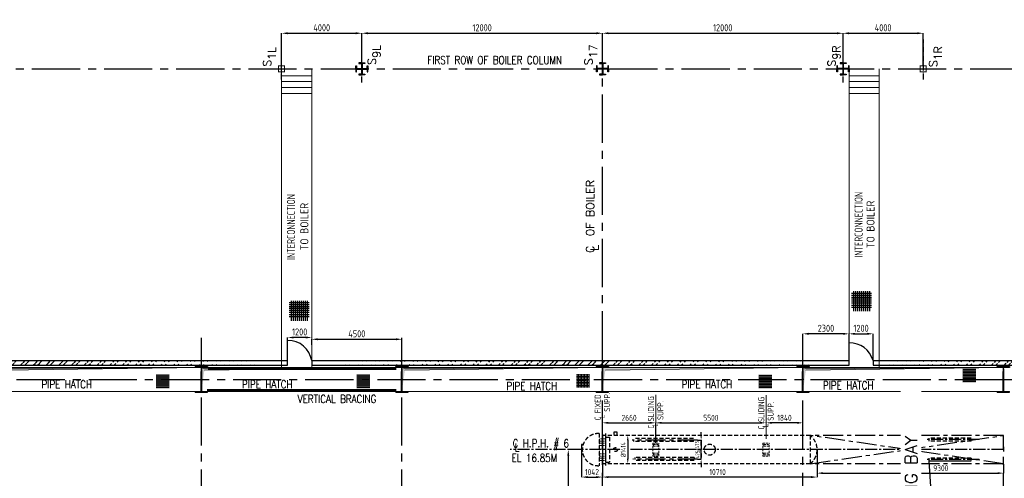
# Model space of a CAD drawing. Extents: x -287416 to 4934791, y -504132 to 1826789.
# Tile 59 of 256: x 2998 to 52108, y -89683 to -66803. Entities that reach past the tile are written whole.
import ezdxf
from ezdxf.enums import TextEntityAlignment as Align

# ---------------------------------------------------------------- set-up
doc = ezdxf.new("R2010")
doc.units = 0
doc.header["$LTSCALE"] = 800
doc.header["$MEASUREMENT"] = 0
doc.set_wipeout_variables(frame=1)
for name, pattern in [('CENTER', [2, 1.25, -0.25, 0.25, -0.25]), ('CENTER2', [1.125, 0.75, -0.125, 0.125, -0.125]), ('DASHDOT', [1, 0.5, -0.25, 0, -0.25]), ('HIDDEN', [0.375, 0.25, -0.125]), ('HIDDENS', [0.25, 0.125, -0.125])]:
    doc.linetypes.add(name, pattern=pattern)
doc.layers.get('0').update_dxf_attribs({"linetype": 'CONTINUOUS'})
doc.layers.get('DEFPOINTS').update_dxf_attribs({"linetype": 'CONTINUOUS'})
for name, color, linetype in [('CL', 2, 'CENTER2'), ('COL', 1, 'CENTER'), ('GRID', 8, 'CENTER'), ('GT_1', 7, 'CONTINUOUS'), ('HATCH', 9, 'CONTINUOUS'), ('LOGO', 7, 'CONTINUOUS'), ('M_TEXT', 3, 'CONTINUOUS'), ('MECH_EQ', 251, 'HIDDEN'), ('obk', 7, 'CONTINUOUS'), ('OBN', 1, 'CONTINUOUS'), ('REV3', 2, 'CONTINUOUS'), ('STR', 2, 'CONTINUOUS'), ('TXT', 4, 'CONTINUOUS'), ('WALL', 6, 'CONTINUOUS')]:
    doc.layers.add(name, color=color, linetype=linetype)
for name, color, linetype, lineweight in [('DIM', 4, 'CONTINUOUS', 15), ('PIPE OPENING HATCH', 7, 'CONTINUOUS', 13), ('T', 3, 'CONTINUOUS', 15), ('TEXT', 3, 'CONTINUOUS', 15)]:
    doc.layers.add(name, color=color, linetype=linetype, lineweight=lineweight)
doc.styles.add('c5', font='complex.shx', dxfattribs={"height": 5})
doc.styles.add('ROMANC', font='romanc')
doc.styles.add('ROMANS', font='ISO9.shx', dxfattribs={"width": 0.8})
doc.styles.add('ROMANT', font='romant')
doc.styles.add('S1', font='SIMPLEX.SHX', dxfattribs={"height": 200})
doc.styles.add('S3', font='ROMANS1.SHX', dxfattribs={"width": 0.8})
doc.styles.get("Standard").update_dxf_attribs({"font": 'ISO9'})
doc.styles.add('VER', font='ISO9.SHX')
doc.dimstyles.get("Standard").update_dxf_attribs({"dimtxt": 0.18, "dimasz": 0.18, "dimexe": 0.18, "dimexo": 0.0625, "dimgap": 0.09, "dimtad": 0, "dimtih": 1, "dimtoh": 1, "dimdec": 4, "dimzin": 0, "dimdsep": 46, "dimtxsty": 'Standard', "dimcen": 0.09, "dimadec": 0, "dimazin": 0, "dimtfac": 1, "dimtdec": 4, "dimtofl": 0, "dimtmove": 0, "dimatfit": 3, "dimfxl": 1, "dimtolj": 1, "dimtzin": 0, "dimarcsym": 0})
doc.dimstyles.new('STANDARD$0', dxfattribs={"dimtxt": 250, "dimasz": 200, "dimexe": 0, "dimexo": 0, "dimgap": 100, "dimtad": 1, "dimdec": 0, "dimzin": 0, "dimdsep": 46, "dimtxsty": 'S1', "dimcen": 0, "dimadec": 0, "dimazin": 0, "dimtfac": 1, "dimtdec": 0, "dimtmove": 2, "dimatfit": 3, "dimfxl": 1, "dimtolj": 1, "dimtzin": 0, "dimarcsym": 0})

# ---------------------------------------------------------------- blocks, each defined once
blk = doc.blocks.new('*D608')
at = {"layer": 'DEFPOINTS', "color": 0, "transparency": 16777216}
for p in [(30670, -88252), (30359, -93252), (30602, -93252)]:
    blk.add_point(p, dxfattribs=at)
at = {"layer": 'DIM', "color": 9, "lineweight": -2, "transparency": 16777216}
for p, q in [((30670, -88252), (30359, -88252)), ((30359, -88552), (30359, -92952)), ((30602, -93252), (30359, -93252))]:
    blk.add_line(p, q, dxfattribs=at)
at = {"layer": 'DIM', "color": 9, "transparency": 16777216}
for points in [[(30309, -88552), (30409, -88552), (30359, -88252)], [(30309, -92952), (30409, -92952), (30359, -93252)]]:
    blk.add_solid(points, dxfattribs=at)
at = {"layer": 'DIM', "transparency": 16777216, "insert": (30084, -90752), "char_height": 350, "attachment_point": 5, "rotation": 90, "style": 'ROMANS'}
blk.add_mtext('\\A1;5000', dxfattribs=at)
blk = doc.blocks.new('A$C14326149')
at = {"layer": 'COL'}
h = blk.add_hatch(dxfattribs=at)
h.set_pattern_fill('ANSI31', color=256, scale=100, style=0)
h.paths.add_polyline_path([(310, 640), (0, 640), (0, 600), (310, 600)])
h.paths.add_polyline_path([(0, 600), (0, 640), (-310, 640), (-310, 600)])
h.paths.add_polyline_path([(0, -640), (0, -600), (-310, -600), (-310, -640)])
h.paths.add_polyline_path([(0, -600), (0, -640), (310, -640), (310, -600)])
h.paths.add_polyline_path([(-16, 0), (0, 0), (0, 600), (-16, 600)])
h.paths.add_polyline_path([(0, 0), (16, 0), (16, 600), (0, 600)])
h.paths.add_polyline_path([(16, 0), (0, 0), (0, -600), (16, -600)])
h.paths.add_polyline_path([(-16, -600), (0, -600), (0, 0), (-16, 0)])
for p, q in [((310, 640), (-310, 640)), ((-310, 640), (-310, 600)), ((310, 600), (-310, 600)), ((-16, -600), (-16, 600)), ((16, -600), (16, 600)), ((310, 640), (310, 600)), ((-310, -600), (310, -600)), ((-310, -640), (-310, -600)), ((-310, -640), (310, -640)), ((310, -640), (310, -600))]:
    blk.add_line(p, q, dxfattribs=at)
at = {"layer": 'COL', "color": 2}
for p, q in [((0, -672), (0, 672)), ((44, 0), (-44, 0))]:
    blk.add_line(p, q, dxfattribs=at)
blk = doc.blocks.new('*D649')
at = {"layer": 'DEFPOINTS', "color": 0, "transparency": 16777216}
for p in [(22063, -82747), (17563, -83019), (22063, -83902)]:
    blk.add_point(p, dxfattribs=at)
at = {"layer": 'DIM', "color": 9, "lineweight": -2, "transparency": 16777216}
for p, q in [((17563, -83019), (17563, -82747)), ((17863, -82747), (21763, -82747)), ((22063, -83902), (22063, -82747))]:
    blk.add_line(p, q, dxfattribs=at)
at = {"layer": 'DIM', "color": 9, "transparency": 16777216}
for points in [[(17863, -82697), (17863, -82797), (17563, -82747)], [(21763, -82697), (21763, -82797), (22063, -82747)]]:
    blk.add_solid(points, dxfattribs=at)
at = {"layer": 'DIM', "transparency": 16777216, "insert": (19813, -82472), "char_height": 350, "attachment_point": 5, "style": 'ROMANS'}
blk.add_mtext('\\A1;4500', dxfattribs=at)
blk = doc.blocks.new('*D650')
at = {"layer": 'DEFPOINTS', "color": 0, "transparency": 16777216}
for p in [(42063, -82474), (44363, -83019), (42063, -83902)]:
    blk.add_point(p, dxfattribs=at)
at = {"layer": 'DIM', "color": 9, "lineweight": -2, "transparency": 16777216}
for p, q in [((42063, -83902), (42063, -82474)), ((44063, -82474), (42363, -82474)), ((44363, -83019), (44363, -82474))]:
    blk.add_line(p, q, dxfattribs=at)
at = {"layer": 'DIM', "color": 9, "transparency": 16777216}
for points in [[(42363, -82424), (42363, -82524), (42063, -82474)], [(44063, -82424), (44063, -82524), (44363, -82474)]]:
    blk.add_solid(points, dxfattribs=at)
at = {"layer": 'DIM', "transparency": 16777216, "insert": (43213, -82199), "char_height": 350, "attachment_point": 5, "style": 'ROMANS'}
blk.add_mtext('\\A1;2300', dxfattribs=at)
blk = doc.blocks.new('*D668')
at = {"layer": 'DEFPOINTS', "color": 0, "transparency": 16777216}
for p in [(16363, -82657), (17563, -82657), (16363, -83348)]:
    blk.add_point(p, dxfattribs=at)
at = {"layer": 'DIM', "color": 9, "lineweight": -2, "transparency": 16777216}
for p, q in [((16363, -83348), (16363, -82657)), ((17263, -82657), (16663, -82657))]:
    blk.add_line(p, q, dxfattribs=at)
at = {"layer": 'DIM', "color": 9, "transparency": 16777216}
for points in [[(16663, -82607), (16663, -82707), (16363, -82657)], [(17263, -82607), (17263, -82707), (17563, -82657)]]:
    blk.add_solid(points, dxfattribs=at)
at = {"layer": 'DIM', "transparency": 16777216, "insert": (16963, -82382), "char_height": 350, "attachment_point": 5, "style": 'ROMANS'}
blk.add_mtext('\\A1;1200', dxfattribs=at)
blk = doc.blocks.new('*D669')
at = {"layer": 'DEFPOINTS', "color": 0, "transparency": 16777216}
for p in [(44363, -82474), (45563, -82474), (45563, -83812)]:
    blk.add_point(p, dxfattribs=at)
at = {"layer": 'DIM', "color": 9, "lineweight": -2, "transparency": 16777216}
for p, q in [((44363, -82474), (44363, -82474)), ((44663, -82474), (45263, -82474)), ((45563, -83812), (45563, -82474))]:
    blk.add_line(p, q, dxfattribs=at)
at = {"layer": 'DIM', "color": 9, "transparency": 16777216}
for points in [[(44663, -82424), (44663, -82524), (44363, -82474)], [(45263, -82424), (45263, -82524), (45563, -82474)]]:
    blk.add_solid(points, dxfattribs=at)
at = {"layer": 'DIM', "transparency": 16777216, "insert": (44963, -82199), "char_height": 350, "attachment_point": 5, "style": 'ROMANS'}
blk.add_mtext('\\A1;1200', dxfattribs=at)
blk = doc.blocks.new('*D675')
at = {"layer": 'DEFPOINTS', "color": 0, "transparency": 16777216}
for p in [(42773, -88252), (52073, -88976), (52073, -89425)]:
    blk.add_point(p, dxfattribs=at)
at = {"layer": 'DIM', "color": 9, "lineweight": -2, "transparency": 16777216}
for p, q in [((42773, -88252), (42773, -89425)), ((52073, -88976), (52073, -89425)), ((43073, -89425), (51773, -89425))]:
    blk.add_line(p, q, dxfattribs=at)
at = {"layer": 'DIM', "color": 9, "transparency": 16777216}
for points in [[(43073, -89375), (43073, -89475), (42773, -89425)], [(51773, -89375), (51773, -89475), (52073, -89425)]]:
    blk.add_solid(points, dxfattribs=at)
at = {"layer": 'DIM', "transparency": 16777216, "insert": (48940, -89175), "char_height": 300, "attachment_point": 5, "style": 'ROMANS'}
blk.add_mtext('\\A1;9300', dxfattribs=at)
blk = doc.blocks.new('*D676')
at = {"layer": 'DEFPOINTS', "color": 0, "transparency": 16777216}
for p in [(32063, -87502), (31021, -88252), (32063, -89621)]:
    blk.add_point(p, dxfattribs=at)
at = {"layer": 'DIM', "color": 9, "lineweight": -2, "transparency": 16777216}
for p, q in [((32063, -87502), (32063, -89621)), ((31021, -88252), (31021, -89621)), ((31321, -89621), (31763, -89621))]:
    blk.add_line(p, q, dxfattribs=at)
at = {"layer": 'DIM', "color": 9, "transparency": 16777216}
for points in [[(31321, -89571), (31321, -89671), (31021, -89621)], [(31763, -89571), (31763, -89671), (32063, -89621)]]:
    blk.add_solid(points, dxfattribs=at)
at = {"layer": 'DIM', "transparency": 16777216, "insert": (31542, -89371), "char_height": 300, "attachment_point": 5, "style": 'ROMANS'}
blk.add_mtext('\\A1;1042', dxfattribs=at)
blk = doc.blocks.new('*D677')
at = {"layer": 'DEFPOINTS', "color": 0, "transparency": 16777216}
for p in [(36806, -87777), (36987, -88252), (37008, -88252)]:
    blk.add_point(p, dxfattribs=at)
at = {"layer": 'DIM', "color": 9, "lineweight": -2, "transparency": 16777216}
for p, q in [((36987, -87577), (36987, -87377)), ((36806, -87777), (36987, -87777)), ((36987, -87777), (36987, -88252)), ((37008, -88252), (36987, -88252)), ((36987, -88452), (36987, -88652))]:
    blk.add_line(p, q, dxfattribs=at)
at = {"layer": 'DIM', "color": 9, "transparency": 16777216}
for points in [[(36953, -87577), (37020, -87577), (36987, -87777)], [(36953, -88452), (37020, -88452), (36987, -88252)]]:
    blk.add_solid(points, dxfattribs=at)
at = {"layer": 'DIM', "transparency": 16777216, "insert": (36783, -88009), "char_height": 200, "attachment_point": 5, "rotation": 90, "style": 'ROMANS'}
blk.add_mtext('\\A1;475', dxfattribs=at)
blk = doc.blocks.new('*D678')
at = {"layer": 'DEFPOINTS', "color": 0, "transparency": 16777216}
for p in [(36811, -88252), (36987, -88252), (36811, -88727)]:
    blk.add_point(p, dxfattribs=at)
at = {"layer": 'DIM', "color": 9, "lineweight": -2, "transparency": 16777216}
for p, q in [((36987, -88052), (36987, -87852)), ((36811, -88252), (36987, -88252)), ((36987, -88727), (36987, -88252)), ((36811, -88727), (36987, -88727)), ((36987, -88927), (36987, -89127))]:
    blk.add_line(p, q, dxfattribs=at)
at = {"layer": 'DIM', "color": 9, "transparency": 16777216}
for points in [[(36953, -88052), (37020, -88052), (36987, -88252)], [(36953, -88927), (37020, -88927), (36987, -88727)]]:
    blk.add_solid(points, dxfattribs=at)
at = {"layer": 'DIM', "transparency": 16777216, "insert": (36806, -88494), "char_height": 200, "attachment_point": 5, "rotation": 90, "style": 'ROMANS'}
blk.add_mtext('\\A1;475', dxfattribs=at)
blk = doc.blocks.new('*D679')
at = {"layer": 'DEFPOINTS', "color": 0, "transparency": 16777216}
for p in [(33332, -87545), (33328, -88959), (33332, -88959)]:
    blk.add_point(p, dxfattribs=at)
at = {"layer": 'DIM', "color": 9, "lineweight": -2, "transparency": 16777216}
for p, q in [((33332, -87545), (33328, -87545)), ((33328, -87795), (33328, -88709)), ((33332, -88959), (33328, -88959))]:
    blk.add_line(p, q, dxfattribs=at)
at = {"layer": 'DIM', "color": 9, "transparency": 16777216}
for points in [[(33286, -87795), (33369, -87795), (33328, -87545)], [(33286, -88709), (33369, -88709), (33328, -88959)]]:
    blk.add_solid(points, dxfattribs=at)
at = {"layer": 'DIM', "transparency": 16777216, "insert": (33103, -88252), "char_height": 250, "attachment_point": 5, "rotation": 90, "style": 'ROMANS'}
blk.add_mtext('\\A1;%%C1414', dxfattribs=at)
blk = doc.blocks.new('*D700')
at = {"layer": 'DEFPOINTS', "color": 0, "transparency": 16777216}
for p in [(40223, -86915), (40223, -86915), (42063, -87038)]:
    blk.add_point(p, dxfattribs=at)
at = {"layer": 'DIM', "color": 9, "lineweight": -2, "transparency": 16777216}
for p, q in [((41763, -86915), (40523, -86915)), ((42063, -87038), (42063, -86915))]:
    blk.add_line(p, q, dxfattribs=at)
at = {"layer": 'DIM', "color": 9, "transparency": 16777216}
for points in [[(40523, -86865), (40523, -86965), (40223, -86915)], [(41763, -86865), (41763, -86965), (42063, -86915)]]:
    blk.add_solid(points, dxfattribs=at)
at = {"layer": 'DIM', "transparency": 16777216, "insert": (41143, -86665), "char_height": 300, "attachment_point": 5, "style": 'ROMANS'}
blk.add_mtext('\\A1;1840', dxfattribs=at)
blk = doc.blocks.new('*D701')
at = {"layer": 'DEFPOINTS', "color": 0, "transparency": 16777216}
for p in [(34723, -86915), (32063, -87715), (34723, -87928)]:
    blk.add_point(p, dxfattribs=at)
at = {"layer": 'DIM', "color": 9, "lineweight": -2, "transparency": 16777216}
for p, q in [((32063, -87715), (32063, -86915)), ((32363, -86915), (34423, -86915)), ((34723, -87928), (34723, -86915))]:
    blk.add_line(p, q, dxfattribs=at)
at = {"layer": 'DIM', "color": 9, "transparency": 16777216}
for points in [[(32363, -86865), (32363, -86965), (32063, -86915)], [(34423, -86865), (34423, -86965), (34723, -86915)]]:
    blk.add_solid(points, dxfattribs=at)
at = {"layer": 'DIM', "transparency": 16777216, "insert": (33393, -86665), "char_height": 300, "attachment_point": 5, "style": 'ROMANS'}
blk.add_mtext('\\A1;2660', dxfattribs=at)
blk = doc.blocks.new('*D702')
at = {"layer": 'DEFPOINTS', "color": 0, "transparency": 16777216}
for p in [(40223, -86915), (40223, -86915), (34723, -87928)]:
    blk.add_point(p, dxfattribs=at)
at = {"layer": 'DIM', "color": 9, "lineweight": -2, "transparency": 16777216}
for p, q in [((34723, -87928), (34723, -86915)), ((35023, -86915), (39923, -86915))]:
    blk.add_line(p, q, dxfattribs=at)
at = {"layer": 'DIM', "color": 9, "transparency": 16777216}
for points in [[(35023, -86865), (35023, -86965), (34723, -86915)], [(39923, -86865), (39923, -86965), (40223, -86915)]]:
    blk.add_solid(points, dxfattribs=at)
at = {"layer": 'DIM', "transparency": 16777216, "insert": (37473, -86665), "char_height": 300, "attachment_point": 5, "style": 'ROMANS'}
blk.add_mtext('\\A1;5500', dxfattribs=at)
blk = doc.blocks.new('*D705')
at = {"layer": 'DEFPOINTS', "color": 0, "transparency": 16777216}
for p in [(42773, -88265), (32063, -88984), (32063, -89621)]:
    blk.add_point(p, dxfattribs=at)
at = {"layer": 'DIM', "color": 9, "lineweight": -2, "transparency": 16777216}
for p, q in [((42773, -88265), (42773, -89621)), ((32063, -88984), (32063, -89621)), ((42473, -89621), (32363, -89621))]:
    blk.add_line(p, q, dxfattribs=at)
at = {"layer": 'DIM', "color": 9, "transparency": 16777216}
for points in [[(32363, -89571), (32363, -89671), (32063, -89621)], [(42473, -89571), (42473, -89671), (42773, -89621)]]:
    blk.add_solid(points, dxfattribs=at)
at = {"layer": 'DIM', "transparency": 16777216, "insert": (37808, -89371), "char_height": 300, "attachment_point": 5, "style": 'ROMANS'}
blk.add_mtext('\\A1;10710', dxfattribs=at)
blk = doc.blocks.new('COL2')
at = {"layer": 'obk'}
for points in [[(-15, 15), (-270, 15), (-270, 150), (-300, 150), (-300, 0)], [(-15, -15), (-270, -15), (-270, -150), (-300, -150), (-300, 0)], [(-15, 15), (-15, 270), (-150, 270), (-150, 300), (0, 300)], [(15, 15), (15, 270), (150, 270), (150, 300), (0, 300)], [(300, 0), (300, 150), (270, 150), (270, 15), (15, 15)], [(300, 0), (300, -150), (270, -150), (270, -15), (15, -15)], [(0, -300), (-150, -300), (-150, -270), (-15, -270), (-15, -15)], [(0, -300), (150, -300), (150, -270), (15, -270), (15, -15)]]:
    blk.add_lwpolyline(points, dxfattribs=at)
blk = doc.blocks.new('X')
at = {"layer": 'OBN'}
blk.add_blockref('COL2', (0, 0), dxfattribs=at)
blk = doc.blocks.new('A$C73552E55')
at = {"layer": 'DIM'}
h = blk.add_hatch(dxfattribs=at)
h.set_pattern_fill('ANSI37', color=256, scale=600, angle=45, style=0)
h.set_pattern_definition([(90, (29436.75, -48033.37), (-75, 1e-14), []), (180, (29436.75, -48033.37), (-1e-14, -75), [])])
h.paths.add_polyline_path([(60619, 526), (59971, 526), (59971, -140), (60619, -140)])
h = blk.add_hatch(dxfattribs=at)
h.set_pattern_fill('ANSI37', color=256, scale=600, angle=45, style=0)
h.set_pattern_definition([(90, (-10791.894, -48319.29), (-75, 1e-14), []), (180, (-10791.894, -48319.29), (-1e-14, -75), [])])
h.paths.add_polyline_path([(20391, 241), (19742, 241), (19742, -426), (20391, -426)])
h = blk.add_hatch(dxfattribs=at)
h.set_pattern_fill('ANSI37', color=256, scale=600, angle=45, style=0)
h.set_pattern_definition([(90, (-791.894, -48319.29), (-75, 1e-14), []), (180, (-791.894, -48319.29), (-1e-14, -75), [])])
h.paths.add_polyline_path([(30391, 241), (29742, 241), (29742, -426), (30391, -426)])
h = blk.add_hatch(dxfattribs=at)
h.set_pattern_fill('ANSI37', color=256, scale=600, angle=45, style=0)
h.set_pattern_definition([(90, (10174.726, -48297.984), (-75, 1e-14), []), (180, (10174.726, -48297.984), (-1e-14, -75), [])])
h.paths.add_polyline_path([(41357, 262), (40709, 262), (40709, -405), (41357, -405)])
h = blk.add_hatch(dxfattribs=at)
h.set_pattern_fill('ANSI37', color=256, scale=600, angle=45, style=0)
h.set_pattern_definition([(90, (19259.7, -48335.04), (-75, 1e-14), []), (180, (19259.7, -48335.04), (-1e-14, -75), [])])
h.paths.add_polyline_path([(50442, 225), (49794, 225), (49794, -442), (50442, -442)])
at = {"layer": 'PIPE OPENING HATCH', "lineweight": -2}
for points in [[(12072, 530), (12000, -600), (12000, 598), (22000, 598)], [(22072, 530), (22000, -600), (22000, 598), (32000, 598)], [(32072, 530), (32000, -600), (32000, 598), (42000, 598)], [(52072, 530), (52000, -600), (52000, 598), (62000, 598)]]:
    blk.add_hatch(color=1, dxfattribs=at).paths.add_polyline_path(points)
at = {"layer": 'PIPE OPENING HATCH'}
h = blk.add_hatch(color=1, dxfattribs=at)
h.paths.add_polyline_path([(12084, 0), (12016, 0), (12016, -485)])
h.paths.add_polyline_path([(22000, 600), (12016, 600), (12016, 0), (12044, 0), (12084, 0), (12147, 458)])
h = blk.add_hatch(color=1, dxfattribs=at)
h.paths.add_polyline_path([(22084, 0), (22016, 0), (22016, -485)])
h.paths.add_polyline_path([(32000, 600), (22016, 600), (22016, 0), (22044, 0), (22084, 0), (22147, 458)])
h = blk.add_hatch(color=1, dxfattribs=at)
h.paths.add_polyline_path([(32084, 0), (32016, 0), (32016, -485)])
h.paths.add_polyline_path([(42000, 600), (32016, 600), (32016, 0), (32044, 0), (32084, 0), (32147, 458)])
h = blk.add_hatch(color=1, dxfattribs=at)
h.paths.add_polyline_path([(42084, 0), (42016, 0), (42016, -485)])
h.paths.add_polyline_path([(52000, 600), (42016, 600), (42016, 0), (42044, 0), (42084, 0), (42147, 458)])
h = blk.add_hatch(color=1, dxfattribs=at)
h.paths.add_polyline_path([(52084, 0), (52016, 0), (52016, -485)])
h.paths.add_polyline_path([(62000, 600), (52016, 600), (52016, 0), (52044, 0), (52084, 0), (52147, 458)])
at = {"layer": 'PIPE OPENING HATCH', "color": 1, "lineweight": -2}
for p, q in [((22000, 598), (12072, 530)), ((22000, 600), (32000, 600)), ((32000, 598), (22072, 530)), ((42000, 598), (32072, 530)), ((52000, 600), (62000, 600)), ((62000, 598), (52072, 530))]:
    blk.add_line(p, q, dxfattribs=at)
at = {"layer": 'PIPE OPENING HATCH', "color": 1}
for p, q in [((12147, 458), (22000, 600)), ((22147, 458), (32000, 600)), ((32147, 458), (42000, 600)), ((42147, 458), (52000, 600)), ((52147, 458), (62000, 600))]:
    blk.add_line(p, q, dxfattribs=at)
for points in [[(12000, 600), (22000, 600), (22000, -600), (12000, -600)], [(22000, 600), (32000, 600), (32000, -600), (22000, -600)], [(32000, 600), (42000, 600), (42000, -600), (32000, -600)], [(42000, 600), (52000, 600), (52000, -600), (42000, -600)], [(52000, 600), (62000, 600), (62000, -600), (52000, -600)]]:
    blk.add_lwpolyline(points, close=True, dxfattribs=at)
at = {"layer": 'T', "style": 'S3', "width": 0.8}
for p in [(14019, -441), (24019, -441), (37216, -528), (45948, -441), (52997, -492)]:
    blk.add_text('PIPE HATCH', height=400, dxfattribs=at).set_placement(p)
blk = doc.blocks.new('*D655')
at = {"layer": 'DEFPOINTS', "color": 0, "transparency": 16777216}
for p in [(20063, -67480), (20063, -68952), (16063, -69252)]:
    blk.add_point(p, dxfattribs=at)
at = {"layer": 'DIM', "color": 9, "lineweight": -2, "transparency": 16777216}
for p, q in [((16063, -69252), (16063, -67480)), ((16363, -67480), (19763, -67480)), ((20063, -68952), (20063, -67480))]:
    blk.add_line(p, q, dxfattribs=at)
at = {"layer": 'DIM', "color": 9, "transparency": 16777216}
for points in [[(16363, -67430), (16363, -67530), (16063, -67480)], [(19763, -67430), (19763, -67530), (20063, -67480)]]:
    blk.add_solid(points, dxfattribs=at)
at = {"layer": 'DIM', "transparency": 16777216, "insert": (18063, -67205), "char_height": 350, "attachment_point": 5, "style": 'ROMANS'}
blk.add_mtext('\\A1;4000', dxfattribs=at)
blk = doc.blocks.new('*D656')
at = {"layer": 'DEFPOINTS', "color": 0, "transparency": 16777216}
for p in [(32063, -67480), (20063, -68247), (32063, -68569)]:
    blk.add_point(p, dxfattribs=at)
at = {"layer": 'DIM', "color": 9, "lineweight": -2, "transparency": 16777216}
for p, q in [((20063, -68247), (20063, -67480)), ((20363, -67480), (31763, -67480)), ((32063, -68569), (32063, -67480))]:
    blk.add_line(p, q, dxfattribs=at)
at = {"layer": 'DIM', "color": 9, "transparency": 16777216}
for points in [[(20363, -67430), (20363, -67530), (20063, -67480)], [(31763, -67430), (31763, -67530), (32063, -67480)]]:
    blk.add_solid(points, dxfattribs=at)
at = {"layer": 'DIM', "transparency": 16777216, "insert": (26063, -67205), "char_height": 350, "attachment_point": 5, "style": 'ROMANS'}
blk.add_mtext('\\A1;12000', dxfattribs=at)
blk = doc.blocks.new('*D657')
at = {"layer": 'DEFPOINTS', "color": 0, "transparency": 16777216}
for p in [(44063, -67480), (32063, -68569), (44063, -68952)]:
    blk.add_point(p, dxfattribs=at)
at = {"layer": 'DIM', "color": 9, "lineweight": -2, "transparency": 16777216}
for p, q in [((32063, -68569), (32063, -67480)), ((32363, -67480), (43763, -67480)), ((44063, -68952), (44063, -67480))]:
    blk.add_line(p, q, dxfattribs=at)
at = {"layer": 'DIM', "color": 9, "transparency": 16777216}
for points in [[(32363, -67430), (32363, -67530), (32063, -67480)], [(43763, -67430), (43763, -67530), (44063, -67480)]]:
    blk.add_solid(points, dxfattribs=at)
at = {"layer": 'DIM', "transparency": 16777216, "insert": (38063, -67205), "char_height": 350, "attachment_point": 5, "style": 'ROMANS'}
blk.add_mtext('\\A1;12000', dxfattribs=at)
blk = doc.blocks.new('*D658')
at = {"layer": 'DEFPOINTS', "color": 0, "transparency": 16777216}
for p in [(48063, -67480), (44063, -68952), (48063, -69102)]:
    blk.add_point(p, dxfattribs=at)
at = {"layer": 'DIM', "color": 9, "lineweight": -2, "transparency": 16777216}
for p, q in [((44063, -68952), (44063, -67480)), ((44363, -67480), (47763, -67480)), ((48063, -69102), (48063, -67480))]:
    blk.add_line(p, q, dxfattribs=at)
at = {"layer": 'DIM', "color": 9, "transparency": 16777216}
for points in [[(44363, -67430), (44363, -67530), (44063, -67480)], [(47763, -67430), (47763, -67530), (48063, -67480)]]:
    blk.add_solid(points, dxfattribs=at)
at = {"layer": 'DIM', "transparency": 16777216, "insert": (46063, -67205), "char_height": 350, "attachment_point": 5, "style": 'ROMANS'}
blk.add_mtext('\\A1;4000', dxfattribs=at)

msp = doc.modelspace()

# ---------------------------------------------------------------- hatches: boundary and pattern name
at = {"layer": 'HATCH'}
h = msp.add_hatch(dxfattribs=at)
h.set_pattern_fill('ANSI32', color=256, scale=1200, style=0)
h.set_pattern_definition([(45, (22518.27, -165113.68), (-318.198, 318.198), []), (45, (22730.4, -165113.68), (-318.198, 318.198), [])])
edge = h.paths.add_edge_path()
edge.add_line((16363.1, -83812), (-7426.9, -83812))
edge.add_line((16363.1, -84042.1), (-7656.9, -84042))
h = msp.add_hatch(dxfattribs=at)
h.set_pattern_fill('ANSI32', color=256, scale=1200, style=0)
h.set_pattern_definition([(45, (52718.27, -165113.68), (-318.198, 318.198), []), (45, (52930.4, -165113.68), (-318.198, 318.198), [])])
edge = h.paths.add_edge_path()
edge.add_line((44363.1, -83812), (17563.1, -83812))
edge.add_line((44363.1, -84042), (17563.1, -84042))
h = msp.add_hatch(dxfattribs=at)
h.set_pattern_fill('ANSI32', color=256, scale=1200, style=0)
h.set_pattern_definition([(45, (67772.36, -165110.2), (-318.198, 318.198), []), (45, (67984.5, -165110.2), (-318.198, 318.198), [])])
edge = h.paths.add_edge_path()
edge.add_line((61387.6, -83812), (45563.1, -83812))
edge.add_line((61617.2, -84038.6), (45563.1, -84042))

# ---------------------------------------------------------------- linework, layer by layer
msp.add_lwpolyline([(16363, -84042), (16363.1, -84042)])
at = {"layer": 'CL'}
for p, q in [((50859.2, -87752), (48198.1, -87752)), ((32923.1, -88252), (27466.6, -88252)), ((52063.1, -88252), (33366.6, -88252)), ((50859.2, -88752), (48198.1, -88752))]:
    msp.add_line(p, q, dxfattribs=at)
at = {"layer": 'COL', "color": 7, "const_width": 50}
for points in [[(15913.1, -69402), (15913.1, -69102), (16213.1, -69102), (16213.1, -69402), (15888.5, -69402)], [(48213.1, -69402), (48213.1, -69102), (47913.1, -69102), (47913.1, -69402), (48237.6, -69402)]]:
    msp.add_lwpolyline(points, dxfattribs=at)
at = {"layer": 'DIM'}
for p, q in [((16063.1, -69252), (16063.1, -84252)), ((17563.1, -69605.4), (16063.1, -69605.4)), ((17563.1, -69252), (17563.1, -84252)), ((44363.1, -69252), (44363.1, -84022)), ((44363.1, -69605.4), (45863.1, -69605.4)), ((45863.1, -69252), (45863.1, -84132)), ((17563.1, -69892.3), (16063.1, -69892.3)), ((17563.1, -70192.3), (16063.1, -70192.3)), ((44363.1, -69892.3), (45863.1, -69892.3)), ((44363.1, -70192.3), (45863.1, -70192.3)), ((17563.1, -70492.3), (16063.1, -70492.3)), ((44363.1, -70492.3), (45863.1, -70492.3)), ((34723.1, -87715), (34723.1, -85521.3)), ((40223.1, -87715), (40223.1, -85531.1))]:
    msp.add_line(p, q, dxfattribs=at)
at = {"layer": 'DIM', "color": 8, "linetype": 'HIDDEN', "ltscale": 0.5}
for p, q in [((32216.6, -87715), (31909.5, -87715)), ((31909.5, -87715), (31909.5, -88788.9)), ((31909.5, -87822.7), (32216.6, -87822.7)), ((32216.6, -88788.9), (32216.6, -87715)), ((31909.5, -87930.4), (32216.6, -87930.4)), ((31909.5, -88038.1), (32216.6, -88038.1)), ((34569.5, -87928.3), (34569.5, -88575.7)), ((34569.5, -87928.3), (34876.6, -87928.3)), ((34607.9, -87996.1), (34838.2, -87996.1)), ((34607.9, -88076.9), (34607.9, -87996.1)), ((34607.9, -88076.9), (34838.2, -88076.9)), ((34838.2, -88076.9), (34838.2, -87996.1)), ((34876.6, -88575.7), (34876.6, -87928.3)), ((40069.5, -87928.3), (40069.5, -88575.7)), ((40069.5, -87928.3), (40376.6, -87928.3)), ((40107.9, -87996.1), (40338.2, -87996.1)), ((40107.9, -88076.9), (40107.9, -87996.1)), ((40107.9, -88076.9), (40338.2, -88076.9)), ((40376.6, -88575.7), (40376.6, -87928.3)), ((31909.5, -88465.9), (32216.6, -88465.9)), ((31909.5, -88573.5), (32216.6, -88573.5)), ((31909.5, -88681.2), (32216.6, -88681.2)), ((31909.5, -88788.9), (32216.6, -88788.9)), ((34569.5, -88575.7), (34876.6, -88575.7)), ((34607.9, -88427.1), (34838.2, -88427.1)), ((34607.9, -88427.1), (34607.9, -88507.8)), ((34607.9, -88507.8), (34838.2, -88507.8)), ((34838.2, -88427.1), (34838.2, -88507.8)), ((40069.5, -88575.7), (40376.6, -88575.7)), ((40107.9, -88427.1), (40338.2, -88427.1)), ((40107.9, -88427.1), (40107.9, -88507.8)), ((40107.9, -88507.8), (40338.2, -88507.8))]:
    msp.add_line(p, q, dxfattribs=at)
at = {"layer": 'GRID', "linetype": 'CENTER2', "ltscale": 0.5}
for p, q in [((16063.1, -69789.3), (16063.1, -67789.3)), ((20063.1, -69939.3), (20063.1, -67939.3)), ((44063.1, -69939.3), (44063.1, -67939.3)), ((48075.3, -69789.3), (48075.3, -67789.3))]:
    msp.add_line(p, q, dxfattribs=at)
at = {"layer": 'GRID', "linetype": 'CENTER2', "ltscale": 4}
for p, q in [((32063.1, -83741.7), (32063.1, -68569.3)), ((10.3, -69252), (61560.3, -69252)), ((12063.1, -127645.9), (12063.1, -82667.4)), ((22063.1, -127645.9), (22063.1, -82667.4)), ((32063.1, -127806.5), (32063.1, -82667.4)), ((42063.1, -127806.3), (42063.1, -83902)), ((-15158.9, -84752), (85527.2, -84752)), ((50794.9, -84752), (85506.3, -84752)), ((50794.9, -84752), (85506.3, -84752)), ((52063.1, -127806.3), (52073.1, -87545))]:
    msp.add_line(p, q, dxfattribs=at)
at = {"layer": 'GRID'}
for p, q in [((36806.3, -87777), (33540.4, -87777)), ((42426.4, -88959), (52073.1, -87545)), ((52073.1, -88959), (42426.4, -87545)), ((52073.1, -87545), (42426.4, -87545)), ((36810.9, -88727), (33575.9, -88727)), ((52073.1, -88959), (42426.4, -88959))]:
    msp.add_line(p, q, dxfattribs=at)
at = {"layer": 'GT_1', "flags": 128}
for points in [[(44487.7, -80440.4), (45487.7, -80440.4)], [(44487.7, -80540.4), (45487.7, -80540.4)], [(44587.7, -80340.4), (44587.7, -81340.4)], [(44687.7, -80340.4), (44687.7, -81340.4)], [(44787.7, -80340.4), (44787.7, -81340.4)], [(44787.7, -80340.4), (44787.7, -81340.4)], [(44887.7, -80340.4), (44887.7, -81340.4)], [(44987.7, -80340.4), (44987.7, -81340.4)], [(44987.7, -80340.4), (44987.7, -81340.4)], [(45087.7, -80340.4), (45087.7, -81340.4)], [(45087.7, -80340.4), (45087.7, -81340.4)], [(45187.7, -80340.4), (45187.7, -81340.4)], [(45287.7, -80340.4), (45287.7, -81340.4)], [(45387.7, -80340.4), (45387.7, -81340.4)], [(17438.5, -80925.7), (16438.5, -80925.7)], [(17438.5, -81025.7), (16438.5, -81025.7)], [(16538.5, -80825.7), (16538.5, -81825.7)], [(16638.5, -80825.7), (16638.5, -81825.7)], [(16738.5, -80825.7), (16738.5, -81825.7)], [(16838.5, -80825.7), (16838.5, -81825.7)], [(16838.5, -80825.7), (16838.5, -81825.7)], [(16938.5, -80825.7), (16938.5, -81825.7)], [(16938.5, -80825.7), (16938.5, -81825.7)], [(17038.5, -80825.7), (17038.5, -81825.7)], [(17138.5, -80825.7), (17138.5, -81825.7)], [(17138.5, -80825.7), (17138.5, -81825.7)], [(17238.5, -80825.7), (17238.5, -81825.7)], [(17338.5, -80825.7), (17338.5, -81825.7)], [(44487.7, -80640.4), (45487.7, -80640.4)], [(44487.7, -80726.8), (45487.7, -80726.8)], [(44487.7, -80833.6), (45487.7, -80833.6)], [(44487.7, -80933.6), (45487.7, -80933.6)], [(17438.5, -81125.7), (16438.5, -81125.7)], [(17438.5, -81212.1), (16438.5, -81212.1)], [(17438.5, -81318.9), (16438.5, -81318.9)], [(17438.5, -81418.9), (16438.5, -81418.9)], [(44487.7, -81040.4), (45487.7, -81040.4)], [(44487.7, -81140.4), (45487.7, -81140.4)], [(17438.5, -81525.7), (16438.5, -81525.7)], [(17438.5, -81625.7), (16438.5, -81625.7)]]:
    msp.add_lwpolyline(points, dxfattribs=at)
at = {"layer": 'MECH_EQ'}
for p, q in [((31903.1, -87452.5), (31903.1, -89052.5)), ((42426.4, -87545), (31903.1, -87545)), ((32223.1, -87452), (32223.1, -89052)), ((32223.1, -87633.7), (32223.1, -88870.2)), ((32223.1, -87633.7), (32423.1, -87633.7)), ((32423.1, -87633.7), (32423.1, -88870.2)), ((42426.4, -87545), (42426.4, -88959)), ((31020.9, -88002), (31020.9, -88502)), ((31096.9, -88002), (31020.9, -88002)), ((31096.9, -88502), (31020.9, -88502)), ((32223.1, -88870.2), (32423.1, -88870.2)), ((42426.4, -88959), (31903.1, -88959))]:
    msp.add_line(p, q, dxfattribs=at)
at = {"layer": 'MECH_EQ', "linetype": 'HIDDEN'}
for p, q in [((36609.1, -87702), (33637.1, -87702)), ((36609.1, -87852), (33637.1, -87852)), ((50447.9, -87677), (48347, -87677)), ((50447.9, -87827), (48347, -87827)), ((36644.6, -88652), (33672.6, -88652)), ((36644.6, -88802), (33672.6, -88802)), ((50447.9, -88677), (48347, -88677)), ((50447.9, -88827), (48347, -88827)), ((50248.1, -88827), (48347, -88827))]:
    msp.add_line(p, q, dxfattribs=at)
at = {"layer": 'MECH_EQ', "linetype": 'HIDDENS'}
for p, q in [((33637.1, -87852), (33637.1, -87702)), ((36609.1, -87852), (36609.1, -87702)), ((48347, -87725.7), (48319, -87725.7)), ((48319, -87725.7), (48374.9, -87778.3)), ((48347, -87677), (48347, -87725.7)), ((48347, -87778.3), (48347, -87827)), ((48374.9, -87778.3), (48347, -87778.3)), ((50447.9, -87827), (50447.9, -87677)), ((33672.6, -88652), (33672.6, -88802)), ((36644.6, -88652), (36644.6, -88802)), ((48347, -88725.7), (48319, -88725.7)), ((48319, -88725.7), (48374.9, -88778.3)), ((48347, -88677), (48347, -88725.7)), ((48347, -88778.3), (48347, -88827)), ((48374.9, -88778.3), (48347, -88778.3)), ((50447.9, -88677), (50447.9, -88827))]:
    msp.add_line(p, q, dxfattribs=at)
at = {"layer": 'MECH_EQ'}
msp.add_lwpolyline([(32652.1, -87502), (32652.1, -87357.6), (32774.1, -87357.6), (32774.1, -87502)], dxfattribs=at)
msp.add_circle((32713.1, -88252), 100, dxfattribs=at)
at = {"layer": 'MECH_EQ', "linetype": 'HIDDEN'}
msp.add_circle((37413.1, -88252), 275, dxfattribs=at)
at = {"layer": 'MECH_EQ'}
for centre, radius, start, end in [((31858.4, -88252), 801.5, 86.52859, 273.47141), ((41879.3, -88252), 893.9, 307.73215, 52.26785)]:
    msp.add_arc(centre, radius, start, end, dxfattribs=at)
at = {"layer": 'REV3', "linetype": 'Continuous'}
msp.add_line((52063.1, -88112), (52063.1, -88342), dxfattribs=at)
at = {"layer": 'STR', "color": 7, "linetype": 'DASHDOT', "const_width": 100}
for points in [[(12391.5, -84222), (21788.1, -84222)], [(12338.1, -85282), (21788.1, -85282)]]:
    msp.add_lwpolyline(points, dxfattribs=at)
at = {"layer": 'WALL'}
for p, q in [((16363.1, -84042), (16363.1, -82809.2)), ((44363.1, -84042), (44363.1, -82929.2)), ((-10566.9, -83812), (16363.1, -83812)), ((17563.1, -83812), (44363.1, -83812)), ((17563.1, -83812), (17563.1, -84042)), ((45563.1, -83812), (61387.6, -83812)), ((45563.1, -83812), (45563.1, -84042)), ((-10336.9, -84042), (16363.1, -84042)), ((17563.1, -84042), (44363.1, -84042)), ((45563.1, -84042), (61617.2, -84042))]:
    msp.add_line(p, q, dxfattribs=at)
for centre, radius, start, end in [((16391.4, -83994.7), 1185.8, 8.86235, 91.37012), ((44394.2, -84143.8), 1215, 15.85083, 91.46938)]:
    msp.add_arc(centre, radius, start, end, dxfattribs=at)

# ---------------------------------------------------------------- block references
at = {"layer": 'COL', "color": 7, "xscale": -1, "rotation": 270}
msp.add_blockref('X', (20063.1, -69252), dxfattribs=at)
at = {"layer": 'COL', "color": 7, "rotation": 90}
for p in [(32063.1, -69252), (44063.1, -69252)]:
    msp.add_blockref('X', p, dxfattribs=at)
at = {"layer": 'DIM'}
for name, p in [('A$C73552E55', (-9936.9, -84752)), ('A$C14326149', (12063.1, -84752)), ('A$C14326149', (22063.1, -84752)), ('A$C14326149', (32063.1, -84752)), ('A$C14326149', (42063.1, -84752)), ('A$C14326149', (52063.1, -84752))]:
    msp.add_blockref(name, p, dxfattribs=at)

# ---------------------------------------------------------------- texts
at = {"layer": 'LOGO', "color": 4, "style": 'ROMANC'}
for s, p in [('OF BOILER', (31451.2, -77610.3)), ('L', (31670.2, -78330.1)), ('C', (31451.2, -78438.6))]:
    msp.add_text(s, height=400, rotation=90, dxfattribs=at).set_placement(p, align=Align.MIDDLE_LEFT)
at = {"layer": 'M_TEXT', "style": 'S3', "width": 0.8}
for s, p in [('C H.P.H. # 6', (27585.4, -88138.3)), ('L', (27686.6, -88339.1)), ('EL 16.85M', (27534.9, -88865.8))]:
    msp.add_text(s, height=400, dxfattribs=at).set_placement(p)
at = {"layer": 'STR', "color": 4, "style": 'VER', "width": 0.8}
for p in [(16730.5, -78787.6), (45041.6, -78677.3)]:
    msp.add_text('INTERCONNECTION', height=400, rotation=90, dxfattribs=at).set_placement(p)
at = {"layer": 'STR', "color": 4, "style": 'VER'}
for p in [(17396.3, -78307.1), (45636.5, -78196.7)]:
    msp.add_text('TO BOILER', height=400, rotation=90, dxfattribs=at).set_placement(p)
at = {"layer": 'T', "color": 20, "style": 'S3', "width": 0.8}
msp.add_text('FIRST ROW OF BOILER COLUMN', height=400, dxfattribs=at).set_placement((26688.8, -69016.5), align=Align.CENTER)
at = {"layer": 'T', "style": 'S3', "width": 0.8}
msp.add_text('VERTICAL BRACING', height=400, dxfattribs=at).set_placement((16865, -85924.5))
at = {"layer": 'T', "insert": (41667.1, -160559.4), "char_height": 300, "width": 2855.548, "attachment_point": 1, "rotation": 90, "style": 'S3'}
msp.add_mtext('\\pi410.63;DEAERATOR \\P\\pi22.06;FIXED SUPPORT', dxfattribs=at)
at = {"layer": 'TEXT', "style": 'ROMANS', "width": 0.8}
for s, p in [('SUPP.', (32446.5, -86360.8)), ('C FIXED', (31978.8, -86794.5)), ('C SLIDING', (34638.8, -87207.1)), ('SUPP.', (35106.5, -86773.3)), ('C SLIDING', (40138.8, -87246.4)), ('SUPP.', (40606.5, -86812.6)), ('L', (32179.5, -86693.3)), ('L', (34839.5, -87105.9)), ('L', (40339.5, -87145.2))]:
    msp.add_text(s, height=300, rotation=90, dxfattribs=at).set_placement(p)
at = {"layer": 'TXT', "style": 'c5'}
for s, p in [('1L', (15773.4, -68801.3)), ('9L', (20999.2, -68705.2)), ('17', (31804.1, -68719.9)), ('9R', (43933.3, -68796.1)), ('1R', (48999.7, -68832)), ('S', (15536.4, -69138.9)), ('S', (20762.2, -69057.3)), ('S', (31567.1, -69072)), ('S', (43696.3, -69148.2)), ('S', (48762.7, -69169.6))]:
    msp.add_text(s, height=400, rotation=90, dxfattribs=at).set_placement(p)

# ---------------------------------------------------------------- dimensions: what is measured, and where the dimension line sits
at = {"layer": 'DIM'}
for base, p1, p2, override, picture, middle in [((20063.1, -67479.9), (16063.1, -69252), (20063.1, -68952), {"dimtxt": 350, "dimasz": 300, "dimtxsty": 'ROMANS', "dimclrd": 9, "dimclre": 9, "dimclrt": 256, "dimtix": 1}, '*D655', (18063.1, -67204.9)), ((32063.1, -67479.9), (20063.1, -68246.9), (32063.1, -68569.3), {"dimtxt": 350, "dimasz": 300, "dimtxsty": 'ROMANS', "dimclrd": 9, "dimclre": 9, "dimclrt": 256, "dimtix": 1}, '*D656', (26063.1, -67204.9)), ((44063.1, -67479.9), (32063.1, -68569.3), (44063.1, -68952), {"dimtxt": 350, "dimasz": 300, "dimtxsty": 'ROMANS', "dimclrd": 9, "dimclre": 9, "dimclrt": 256, "dimtix": 1}, '*D657', (38063.1, -67204.9)), ((48063.1, -67479.9), (44063.1, -68952), (48063.1, -69102), {"dimtxt": 350, "dimasz": 300, "dimtxsty": 'ROMANS', "dimclrd": 9, "dimclre": 9, "dimclrt": 256, "dimtix": 1}, '*D658', (46063.1, -67204.9)), ((42063.1, -82473.9), (44363.1, -83019.2), (42063.1, -83902), {"dimtxt": 350, "dimasz": 300, "dimtxsty": 'ROMANS', "dimclrd": 9, "dimclre": 9, "dimclrt": 256, "dimtix": 1}, '*D650', (43213.1, -82198.9)), ((45563.1, -82473.9), (44363.1, -82473.9), (45563.1, -83812), {"dimtxt": 350, "dimasz": 300, "dimtxsty": 'ROMANS', "dimclrd": 9, "dimclre": 9, "dimclrt": 256, "dimtix": 1}, '*D669', (44963.1, -82198.9)), ((16363.1, -82657.3), (17563.1, -82657.3), (16363.1, -83347.8), {"dimtxt": 350, "dimasz": 300, "dimtxsty": 'ROMANS', "dimclrd": 9, "dimclre": 9, "dimclrt": 256, "dimtix": 1}, '*D668', (16963.1, -82382.3)), ((22063.1, -82747.3), (17563.1, -83019.4), (22063.1, -83902), {"dimtxt": 350, "dimasz": 300, "dimtxsty": 'ROMANS', "dimclrd": 9, "dimclre": 9, "dimclrt": 256, "dimtix": 1}, '*D649', (19813.1, -82472.3)), ((40223.1, -86914.6), (42063.1, -87037.6), (40223.1, -86914.6), {"dimtxt": 300, "dimasz": 300, "dimtxsty": 'ROMANS', "dimclrd": 9, "dimclre": 9, "dimclrt": 256, "dimtix": 1, "dimtmove": 0}, '*D700', (41143.1, -86664.6))]:
    dim = msp.add_linear_dim(base=base, p1=p1, p2=p2, dimstyle='STANDARD$0', override=override, dxfattribs=at)
    dim.commit()
    dim.dimension.update_dxf_attribs({"geometry": picture, "text_midpoint": middle})
for base, p1, p2, angle, override, picture, middle in [((34723.1, -86914.6), (32063.1, -87715), (34723.1, -87928.3), 180, {"dimtxt": 300, "dimasz": 300, "dimtxsty": 'ROMANS', "dimclrd": 9, "dimclre": 9, "dimclrt": 256, "dimtix": 1, "dimtmove": 0}, '*D701', (33393.1, -86664.6)), ((40223.1, -86914.6), (34723.1, -87928.3), (40223.1, -86914.6), 180, {"dimtxt": 300, "dimasz": 300, "dimtxsty": 'ROMANS', "dimclrd": 9, "dimclre": 9, "dimclrt": 256, "dimtix": 1, "dimtmove": 0}, '*D702', (37473.1, -86664.6)), ((30358.8, -93252), (30669.8, -88252), (30602.1, -93252), 90, {"dimtxt": 350, "dimasz": 300, "dimtxsty": 'ROMANS', "dimclrd": 9, "dimclre": 9, "dimclrt": 256, "dimtix": 1}, '*D608', (30083.8, -90752))]:
    dim = msp.add_linear_dim(base=base, p1=p1, p2=p2, angle=angle, dimstyle='STANDARD$0', override=override, dxfattribs=at)
    dim.commit()
    dim.dimension.update_dxf_attribs({"geometry": picture, "text_midpoint": middle})
for p1, p2, picture, middle in [((36806.3, -87777), (37008.1, -88252), '*D677', (36783.5, -88008.7)), ((36810.9, -88727), (36810.9, -88252), '*D678', (36805.9, -88493.7))]:
    dim = msp.add_linear_dim(base=(36986.6, -88252), p1=p1, p2=p2, angle=90, dimstyle='STANDARD$0', override={"dimtxt": 200, "dimgap": 50, "dimtxsty": 'ROMANS', "dimclrd": 9, "dimclre": 9, "dimclrt": 256, "dimtix": 1}, dxfattribs=at)
    dim.commit()
    dim.dimension.update_dxf_attribs({"geometry": picture, "text_midpoint": middle, "dimtype": 160})
for base, p1, p2, picture, middle in [((32063.1, -89621.4), (31020.9, -88252), (32063.1, -87502), '*D676', (31542, -89621.4)), ((32063.1, -89621.4), (42773, -88264.6), (32063.1, -88984), '*D705', (37807.6, -89621.4)), ((52073.1, -89424.9), (42773, -88252), (52073.1, -88976.4), '*D675', (48939.6, -89424.9))]:
    dim = msp.add_linear_dim(base=base, p1=p1, p2=p2, dimstyle='STANDARD$0', override={"dimtxt": 300, "dimasz": 300, "dimtxsty": 'ROMANS', "dimclrd": 9, "dimclre": 9, "dimclrt": 256, "dimtix": 1, "dimtmove": 0}, dxfattribs=at)
    dim.commit()
    dim.dimension.update_dxf_attribs({"geometry": picture, "text_midpoint": middle, "dimtype": 160})
dim = msp.add_linear_dim(base=(33327.7, -88959), p1=(33331.9, -87545), p2=(33331.9, -88959), angle=90, text='%%C<>', dimstyle='STANDARD$0', override={"dimasz": 250, "dimtxsty": 'ROMANS', "dimclrd": 9, "dimclre": 9, "dimclrt": 256, "dimtix": 1}, dxfattribs=at)
dim.commit()
dim.dimension.update_dxf_attribs({"geometry": '*D679', "text_midpoint": (33102.7, -88252)})

# ---------------------------------------------------------------- leaders
at = {"layer": 'OBN'}
msp.add_leader([(48347, -88827), (48432.7, -90095.3), (51876.2, -90095.3)], dimstyle='Standard', override={"dimscale": 100, "dimtxt": 2, "dimasz": 2, "dimexe": 0, "dimexo": 0, "dimgap": 0.6, "dimtad": 0, "dimtih": 0, "dimtoh": 0, "dimdec": 0, "dimtxsty": 'ROMANS', "dimcen": 0, "dimclrd": 2, "dimclre": 2, "dimclrt": 2, "dimtdec": 0, "dimtix": 1, "dimtofl": 1, "dimtmove": 2, "dimfxl": 0.5}, dxfattribs=at)

# ---------------------------------------------------------------- next in the draw order: wipeouts: each hides what was drawn before it
msp.add_wipeout([(47965.3, -95903.9), (47965.3, -85112.4), (46945.3, -85112.4), (46945.3, -95903.9)]).dxf.layer = 'STR'

# ---------------------------------------------------------------- next in the draw order: texts
at = {"layer": 'STR', "color": 4, "style": 'ROMANT'}
msp.add_text('CRITICAL PIPING BAY', height=600, rotation=90, dxfattribs=at).set_placement((47755.3, -95779.6))

doc.saveas('drawing.dxf')
